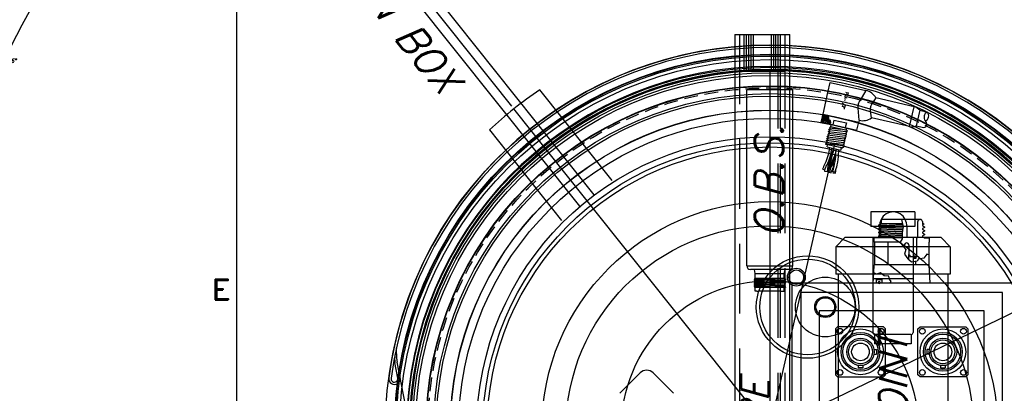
# Model space of a CAD drawing. Extents: x -181 to 162, y 84 to 272.
# Tile 7 of 85: x -140 to -113, y 149 to 159. Entities that reach past the tile are written whole.
import ezdxf
from ezdxf.enums import TextEntityAlignment as Align

# ---------------------------------------------------------------- set-up
doc = ezdxf.new("R2010")
doc.units = 0
doc.header["$LTSCALE"] = 1.5
doc.header["$MEASUREMENT"] = 0
doc.linetypes.add('HIDDEN', pattern=[0.375, 0.25, -0.125])
doc.linetypes.add('SLDHIDDEN0', pattern=[1.905, 1.27, -0.635])
doc.layers.get('0').update_dxf_attribs({"linetype": 'CONTINUOUS'})
doc.layers.get('DEFPOINTS').update_dxf_attribs({"linetype": 'CONTINUOUS'})
for name, color, linetype in [('ANTENNA', 2, 'CONTINUOUS'), ('DEVICE_TRACKPOINT', 212, 'CONTINUOUS'), ('HULL', 7, 'CONTINUOUS'), ('J_BOX_AFT', 171, 'CONTINUOUS'), ('PNA_1_2', 6, 'CONTINUOUS'), ('SENSOR_DEPTH', 140, 'CONTINUOUS'), ('SENSOR_FLUORO', 122, 'CONTINUOUS'), ('SENSOR_OBS', 11, 'CONTINUOUS'), ('SPHERE_AFT', 7, 'CONTINUOUS'), ('STATION1', 134, 'CONTINUOUS'), ('STATION10', 60, 'CONTINUOUS'), ('STATION11', 70, 'CONTINUOUS'), ('STATION12', 50, 'CONTINUOUS'), ('STATION13', 90, 'CONTINUOUS'), ('STATION14', 100, 'CONTINUOUS'), ('STATION15', 110, 'CONTINUOUS'), ('STATION2', 136, 'CONTINUOUS'), ('STATION3', 138, 'CONTINUOUS'), ('STATION4', 140, 'CONTINUOUS'), ('STATION5', 142, 'CONTINUOUS'), ('STATION6', 144, 'CONTINUOUS'), ('STATION7', 146, 'CONTINUOUS'), ('STATION8', 150, 'CONTINUOUS'), ('STATION9', 201, 'CONTINUOUS'), ('TTLBOX', 111, 'CONTINUOUS'), ('V_BAND_COMPRESSION', 6, 'CONTINUOUS'), ('V_BAND_TENSION', 5, 'CONTINUOUS')]:
    doc.layers.add(name, color=color, linetype=linetype)
doc.styles.add('ENGR', font='Romans', dxfattribs={"oblique": 15})
doc.styles.add('RDIM', font='romand', dxfattribs={"width": 0.75, "height": 0.1})
doc.styles.add('ROMAND', font='Romand', dxfattribs={"height": 0.1})
doc.dimstyles.get("Standard").update_dxf_attribs({"dimtxt": 0.18, "dimasz": 0.18, "dimexe": 0.18, "dimexo": 0.0625, "dimgap": 0.09, "dimtad": 0, "dimtih": 1, "dimtoh": 1, "dimdec": 4, "dimzin": 0, "dimtxsty": 'STANDARD', "dimcen": 0.09, "dimazin": 3, "dimtfac": 1, "dimtdec": 4, "dimtofl": 0, "dimtmove": 0, "dimatfit": 3, "dimtolj": 1, "dimtzin": 0})

# ---------------------------------------------------------------- blocks, each defined once
blk = doc.blocks.new('BORDER')
at = {"layer": 'TTLBOX'}
blk.add_line((-20.75, 15.75), (-20.75, 0), dxfattribs=at)
at = {"layer": 'TTLBOX', "style": 'ROMAND'}
blk.add_text('E', height=0.1, dxfattribs=at).set_placement((-20.8102, 11.6947), align=Align.CENTER)
blk = doc.blocks.new('BBORDER')
at = {"layer": 'TTLBOX', "xscale": 0.7619047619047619, "yscale": 0.625, "zscale": 0.7619047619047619}
blk.add_blockref('BORDER', (0, 0), dxfattribs=at)
blk = doc.blocks.new('*D14')
at = {"color": 0, "linetype": 'BYBLOCK'}
for p, q in [((-46.001, 114.101), (-53.514, 123.522)), ((-47.049, 105.266), (-62.306, 105.266))]:
    blk.add_line(p, q, dxfattribs=at)
for centre, radius, start, end in [((-38.956, 105.266), 23.215, 128.9046, 153.9462), ((-38.956, 105.266), 23.215, 154.6242, 179.6668), ((-66.612, 105.266), 11.169, 335.7097, 354.4574), ((-66.612, 105.266), 11.169, 305.5426, 323.9394)]:
    blk.add_arc(centre, radius, start, end, dxfattribs=at)
for points in [[(-53.549, 123.35), (-53.521, 123.314), (-53.43, 123.417)], [(-62.148, 105.401), (-62.193, 105.401), (-62.171, 105.266)], [(-55.675, 104.196), (-55.315, 104.179), (-55.443, 105.266)], [(-60.022, 96.027), (-60.217, 96.33), (-61.027, 95.594)]]:
    blk.add_solid(points, dxfattribs=at)
at = {"layer": 'DEFPOINTS', "color": 0, "linetype": 'BYBLOCK'}
for p in [(-58.137, 118.344), (-45.943, 114.027), (-100.578, 105.266), (-66.612, 105.266), (-46.956, 105.266), (-38.956, 105.266), (-38.956, 105.266), (0.489, 105.266), (-58.056, 98.087), (-60.173, 94.114)]:
    blk.add_point(p, dxfattribs=at)
at = {"color": 0, "linetype": 'BYBLOCK', "attachment_point": 5, "style": 'ENGR'}
for s, insert, char_height in [('\\A1;51.4286°', (-59.872, 115.339), 0.1125), ('\\A1;60°', (-56.939, 99.682), 0.9)]:
    blk.add_mtext(s, dxfattribs=dict(at, insert=insert, char_height=char_height))
blk = doc.blocks.new('*X11')
at = {"color": 0}
for p, q in [((3.456, 8.45), (3.656, 8.65)), ((3.457, 8.628), (3.5, 8.671)), ((3.48, 8.606), (3.545, 8.671)), ((3.481, 8.431), (3.656, 8.605)), ((3.505, 8.543), (3.633, 8.671)), ((3.505, 8.587), (3.589, 8.671)), ((3.453, 8.491), (3.473, 8.511)), ((3.517, 8.422), (3.563, 8.468)), ((3.576, 8.482), (3.664, 8.57))]:
    blk.add_line(p, q, dxfattribs=at)

msp = doc.modelspace()

# ---------------------------------------------------------------- linework, layer by layer
at = {"color": 4}
for p, q in [((-123.81595, 153.95827), (-129.88233, 161.56527)), ((-124.20687, 153.64653), (-130.27325, 161.25353)), ((-123.32974, 154.35101), (-125.30357, 156.8261)), ((-124.69795, 153.2599), (-126.67177, 155.735))]:
    msp.add_line(p, q, dxfattribs=at)
for p, q in [((-119.02345, 157.36721), (-119.02345, 137.72861)), ((-119.02345, 147.54791), (-126.01043, 156.30931)), ((-119.02345, 147.54791), (-117.24328, 155.34733)), ((-119.02345, 147.54791), (-111.36521, 151.23592))]:
    msp.add_line(p, q)
msp.add_circle((-119.02345, 147.54791), 9.8193)
at = {"layer": 'ANTENNA', "linetype": 'CONTINUOUS'}
for p, q in [((-119.97932, 158.33927), (-119.97932, 144.33927)), ((-119.97932, 158.33927), (-118.56757, 158.33927)), ((-118.56757, 158.33927), (-118.47932, 158.33927)), ((-118.47932, 144.33927), (-118.47932, 158.33927))]:
    msp.add_line(p, q, dxfattribs=at)
at = {"layer": 'ANTENNA', "linetype": 'SLDHIDDEN0'}
for p, q in [((-119.85432, 158.33927), (-119.85432, 157.33927)), ((-119.85432, 158.33927), (-119.85432, 144.33927)), ((-119.72932, 158.33927), (-119.72932, 157.33927)), ((-119.66682, 158.33927), (-119.66682, 157.33927)), ((-119.60432, 158.33927), (-119.60432, 157.33927)), ((-119.54182, 158.33927), (-119.54182, 157.33927)), ((-119.47932, 158.33927), (-119.47932, 157.33927)), ((-118.97932, 157.33927), (-118.97932, 158.33927)), ((-118.91682, 157.33927), (-118.91682, 158.33927)), ((-118.85432, 157.33927), (-118.85432, 158.33927)), ((-118.79182, 157.33927), (-118.79182, 158.33927)), ((-118.79182, 144.33927), (-118.79182, 158.33927)), ((-118.72932, 157.33927), (-118.72932, 158.33927)), ((-118.72932, 144.33927), (-118.72932, 158.33927)), ((-118.60432, 157.33927), (-118.60432, 158.33927)), ((-118.60432, 144.33927), (-118.60432, 158.33927)), ((-119.85432, 157.33927), (-118.67786, 157.33927)), ((-118.67786, 157.33927), (-118.60432, 157.33927))]:
    msp.add_line(p, q, dxfattribs=at)
at = {"layer": 'DEVICE_TRACKPOINT'}
for p, q in [((-116.26054, 153.49376), (-116.26054, 153.09376)), ((-115.06054, 153.49376), (-116.26054, 153.49376)), ((-115.06054, 153.49376), (-115.06054, 153.09376)), ((-115.06054, 153.09376), (-116.26054, 153.09376)), ((-116.03554, 153.09376), (-116.03554, 152.79376)), ((-115.28554, 153.09376), (-115.28554, 152.79376)), ((-117.22304, 152.54376), (-116.97304, 152.79376)), ((-114.34804, 152.79376), (-116.97304, 152.79376)), ((-116.21054, 152.79376), (-116.21054, 150.20626)), ((-115.11054, 152.79376), (-116.21054, 152.79376)), ((-115.11054, 152.79376), (-115.11054, 150.20626)), ((-114.09804, 152.54376), (-114.34804, 152.79376)), ((-114.09804, 152.54376), (-117.22304, 152.54376)), ((-117.22304, 152.54376), (-117.22304, 151.79376)), ((-114.09804, 152.54376), (-114.09804, 151.79376)), ((-114.09804, 151.79376), (-117.22304, 151.79376)), ((-117.16054, 151.79376), (-117.16054, 143.29376)), ((-115.11054, 151.66876), (-116.21054, 151.66876)), ((-114.16054, 151.79376), (-114.16054, 143.29376)), ((-116.16054, 150.14376), (-116.16054, 149.89376)), ((-115.17304, 150.14376), (-116.14804, 150.14376)), ((-115.16054, 150.14376), (-115.16054, 149.89376)), ((-115.16054, 149.89376), (-116.16054, 149.89376))]:
    msp.add_line(p, q, dxfattribs=at)
for centre, radius, start, end in [((-115.65442, 153.12372), 0.37009, 355.356708, 184.643292), ((-116.14804, 150.20626), 0.0625, 180, 270), ((-115.17304, 150.20626), 0.0625, 270, 0)]:
    msp.add_arc(centre, radius, start, end, dxfattribs=at)
at = {"layer": 'HULL'}
for radius in [10.5, 10.25]:
    msp.add_circle((-119.02345, 147.54791), radius, dxfattribs=at)
at = {"layer": 'J_BOX_AFT'}
for p, q in [((-115.92031, 153.28791), (-115.92631, 153.28791)), ((-114.92331, 153.28791), (-115.92031, 153.28791)), ((-114.92331, 153.28791), (-114.91731, 153.28791)), ((-116.04181, 153.13791), (-115.98985, 153.16791)), ((-116.04181, 153.11967), (-116.04181, 153.13791)), ((-115.98681, 153.08791), (-116.04181, 153.11967)), ((-116.04181, 153.03791), (-115.98681, 153.06967)), ((-116.04181, 153.01967), (-116.04181, 153.03791)), ((-115.98681, 152.98791), (-116.04181, 153.01967)), ((-115.40169, 153.16791), (-115.98985, 153.16791)), ((-115.98681, 153.06967), (-115.98681, 153.08791)), ((-115.98681, 152.96967), (-115.98681, 152.98791)), ((-115.98631, 153.22791), (-115.98631, 153.16791)), ((-114.98331, 152.80591), (-114.98331, 153.22791)), ((-114.85731, 153.22791), (-114.85731, 153.16791)), ((-114.85731, 153.16791), (-114.80485, 153.16791)), ((-114.80485, 153.16791), (-114.85681, 153.13791)), ((-114.85681, 153.13791), (-114.85681, 153.11967)), ((-114.85681, 153.11967), (-114.80181, 153.08791)), ((-114.80181, 153.06967), (-114.85681, 153.03791)), ((-114.85681, 153.03791), (-114.85681, 153.01967)), ((-114.85681, 153.01967), (-114.80181, 152.98791)), ((-114.80181, 153.08791), (-114.80181, 153.06967)), ((-114.80181, 152.98791), (-114.80181, 152.96967)), ((-115.4075, 152.78791), (-116.17181, 152.78791)), ((-116.17181, 152.66791), (-116.17181, 152.78791)), ((-116.04181, 152.93791), (-115.98681, 152.96967)), ((-116.04181, 152.91967), (-116.04181, 152.93791)), ((-115.98681, 152.88791), (-116.04181, 152.91967)), ((-116.04181, 152.83791), (-115.98681, 152.86967)), ((-116.04181, 152.81967), (-116.04181, 152.83791)), ((-115.98681, 152.78791), (-116.04181, 152.81967)), ((-115.98681, 152.86967), (-115.98681, 152.88791)), ((-115.01181, 152.77741), (-114.98331, 152.80591)), ((-115.01181, 152.28091), (-115.01181, 152.77741)), ((-114.80181, 152.96967), (-114.85681, 152.93791)), ((-114.85681, 152.93791), (-114.85681, 152.91967)), ((-114.85681, 152.91967), (-114.80181, 152.88791)), ((-114.80181, 152.86967), (-114.85681, 152.83791)), ((-114.85681, 152.83791), (-114.85681, 152.81967)), ((-114.85681, 152.81967), (-114.80181, 152.78791)), ((-114.80181, 152.88791), (-114.80181, 152.86967)), ((-114.80181, 152.78791), (-114.67181, 152.78791)), ((-114.67181, 152.78791), (-114.67181, 152.66791)), ((-115.45961, 152.66791), (-116.17181, 152.66791)), ((-116.16324, 152.66791), (-116.16324, 152.04791)), ((-115.79998, 152.66791), (-115.79998, 152.04791)), ((-115.34774, 152.58316), (-115.34774, 152.51039)), ((-115.22274, 152.58316), (-115.22274, 152.33091)), ((-114.68038, 152.66791), (-114.68038, 152.32568)), ((-114.67181, 152.66791), (-114.68038, 152.66791)), ((-115.22274, 152.18361), (-115.22274, 152.33091)), ((-115.22274, 152.33091), (-115.20274, 152.31091)), ((-115.20274, 152.31091), (-115.20274, 152.28091)), ((-115.20274, 152.28091), (-115.10931, 152.28091)), ((-115.02431, 152.28091), (-115.01181, 152.28091)), ((-114.68038, 152.32568), (-114.68038, 152.04791)), ((-116.1827, 151.83016), (-116.17181, 152.04791)), ((-114.67181, 152.04791), (-116.17181, 152.04791)), ((-115.04365, 152.13994), (-115.04365, 152.04791)), ((-114.64681, 151.54791), (-114.67181, 152.04791)), ((-116.19681, 151.54791), (-116.1827, 151.83016)), ((-116.1201, 151.65191), (-116.1201, 151.54791)), ((-116.1201, 151.65191), (-115.96025, 151.65191)), ((-115.96025, 151.65191), (-115.96025, 151.54791)), ((-112.42181, 151.54791), (-118.42181, 151.54791)), ((-118.42181, 151.54791), (-118.42181, 143.54791)), ((-116.1201, 151.54791), (-116.19681, 151.54791)), ((-115.73836, 151.54791), (-115.96025, 151.54791)), ((-114.64681, 151.54791), (-115.73836, 151.54791)), ((-112.67181, 151.29791), (-118.17181, 151.29791)), ((-118.17181, 151.29791), (-118.17181, 143.79791)), ((-112.67181, 143.79791), (-112.67181, 151.29791)), ((-113.17181, 150.79791), (-117.67181, 150.79791)), ((-117.67181, 150.79791), (-117.67181, 144.29791)), ((-113.17181, 144.29791), (-113.17181, 150.79791)), ((-117.17175, 150.35791), (-117.23174, 150.29792)), ((-117.23174, 150.29792), (-117.23174, 149.04804)), ((-115.92187, 150.35791), (-117.17175, 150.35791)), ((-115.86188, 150.29792), (-115.92187, 150.35791)), ((-115.86188, 149.04804), (-115.86188, 150.29792)), ((-114.98174, 150.29792), (-114.92175, 150.35791)), ((-114.98174, 149.04804), (-114.98174, 150.29792)), ((-114.92175, 150.35791), (-113.67187, 150.35791)), ((-113.67187, 150.35791), (-113.61188, 150.29792)), ((-113.61188, 150.29792), (-113.61188, 149.04804)), ((-117.23174, 149.04804), (-117.17175, 148.98805)), ((-117.17175, 148.98805), (-115.92187, 148.98805)), ((-115.92187, 148.98805), (-115.86188, 149.04804)), ((-114.92175, 148.98805), (-114.98174, 149.04804)), ((-113.67187, 148.98805), (-114.92175, 148.98805)), ((-113.61188, 149.04804), (-113.67187, 148.98805))]:
    msp.add_line(p, q, dxfattribs=at)
at = {"layer": 'J_BOX_AFT', "color": 5}
for p, q in [((-115.42546, 153.28791), (-115.38489, 153.08312)), ((-116.04181, 153.13791), (-115.39024, 153.11015)), ((-115.3866, 153.09177), (-116.04181, 153.11967)), ((-116.04181, 153.03791), (-115.3994, 153.01053)), ((-115.40259, 152.99242), (-116.04181, 153.01967)), ((-115.98681, 153.08791), (-115.38954, 153.05987)), ((-115.39315, 153.04178), (-115.98681, 153.06967)), ((-115.98681, 152.98791), (-115.4047, 152.95613)), ((-115.39653, 153.1419), (-115.94717, 153.16791)), ((-115.53481, 153.16791), (-115.40015, 153.16015)), ((-115.40242, 152.99545), (-115.40791, 152.90077)), ((-115.38489, 153.08312), (-115.40242, 152.99545)), ((-116.04181, 152.93791), (-115.40743, 152.90892)), ((-115.40787, 152.8907), (-116.04181, 152.91967)), ((-116.04181, 152.83791), (-115.40758, 152.81013)), ((-115.40751, 152.79187), (-116.04181, 152.81967)), ((-115.40563, 152.94009), (-115.98681, 152.96967)), ((-115.98681, 152.88791), (-115.40775, 152.85851)), ((-115.40767, 152.83704), (-115.98681, 152.86967)), ((-115.4074, 152.7605), (-115.45998, 152.66933)), ((-115.40791, 152.90077), (-115.4074, 152.7605)), ((-115.45998, 152.66933), (-115.36936, 152.53608)), ((-115.36936, 152.53608), (-115.31327, 152.46945)), ((-115.31327, 152.46945), (-115.34132, 152.3362)), ((-115.34132, 152.3362), (-115.30342, 152.28091)), ((-115.30342, 152.28091), (-115.25817, 152.21491)), ((-115.25817, 152.21491), (-115.25718, 152.21347)), ((-115.25718, 152.21347), (-115.22274, 152.18361)), ((-115.15201, 152.12229), (-115.22274, 152.18361)), ((-115.10931, 152.28091), (-115.02431, 152.28091)), ((-115.10931, 152.28091), (-115.10931, 152.22891)), ((-115.10931, 152.22891), (-115.02431, 152.22891)), ((-115.02431, 152.22891), (-115.02431, 152.28091)), ((-114.95919, 152.20996), (-115.00126, 152.14684)), ((-114.91362, 152.21347), (-114.95919, 152.20996)), ((-114.81546, 152.231), (-114.91362, 152.21347)), ((-114.73132, 152.3362), (-114.81546, 152.231)), ((-114.68038, 152.32568), (-114.73132, 152.3362)), ((-115.00126, 152.14684), (-115.15201, 152.12229)), ((-116.11251, 151.7926), (-116.1827, 151.83016)), ((-115.99762, 151.828), (-116.11251, 151.7926)), ((-115.90334, 151.75129), (-115.99762, 151.828)), ((-115.77666, 151.73949), (-115.90334, 151.75129)), ((-115.75604, 151.65394), (-115.77666, 151.73949)), ((-115.71184, 151.59198), (-115.75604, 151.65394)), ((-116.1201, 151.55591), (-115.96025, 151.55591)), ((-115.73836, 151.54791), (-115.71184, 151.59198))]:
    msp.add_line(p, q, dxfattribs=at)
at = {"layer": 'J_BOX_AFT', "color": 7}
for p, q in [((-116.17651, 149.73797), (-116.10936, 149.73797)), ((-116.17651, 149.60799), (-116.10936, 149.60799)), ((-116.10936, 149.73797), (-116.10936, 149.60799)), ((-114.73427, 149.73797), (-114.73427, 149.60799)), ((-114.66711, 149.73797), (-114.73427, 149.73797)), ((-114.66711, 149.60799), (-114.73427, 149.60799)), ((-116.61181, 149.30268), (-116.61181, 149.23552)), ((-116.48182, 149.23552), (-116.61181, 149.23552)), ((-116.48182, 149.30268), (-116.48182, 149.23552)), ((-114.36181, 149.30268), (-114.36181, 149.23552)), ((-114.36181, 149.23552), (-114.23182, 149.23552)), ((-114.23182, 149.30268), (-114.23182, 149.23552))]:
    msp.add_line(p, q, dxfattribs=at)
at = {"layer": 'J_BOX_AFT'}
for centre, radius in [((-117.10876, 150.23492), 0.07799), ((-116.54681, 149.67298), 0.62494), ((-115.98487, 150.23492), 0.07799), ((-114.85876, 150.23492), 0.07799), ((-114.29681, 149.67298), 0.62494), ((-113.73487, 150.23492), 0.07799), ((-116.54681, 149.67298), 0.2411), ((-114.29681, 149.67298), 0.2411), ((-117.10876, 149.11104), 0.07799), ((-115.98487, 149.11104), 0.07799), ((-114.85876, 149.11104), 0.07799), ((-113.73487, 149.11104), 0.07799)]:
    msp.add_circle(centre, radius, dxfattribs=at)
at = {"layer": 'J_BOX_AFT', "color": 7}
for centre, radius in [((-116.54681, 149.67298), 0.5305), ((-116.54681, 149.67298), 0.48445), ((-116.54681, 149.67298), 0.37596), ((-114.29681, 149.67298), 0.5305), ((-114.29681, 149.67298), 0.48445), ((-114.29681, 149.67298), 0.37596), ((-116.54681, 149.67298), 0.32782), ((-114.29681, 149.67298), 0.32782)]:
    msp.add_circle(centre, radius, dxfattribs=at)
at = {"layer": 'J_BOX_AFT'}
for centre, radius, start, end in [((-115.92631, 153.22791), 0.06, 90, 180), ((-114.92331, 153.22791), 0.06, 90, 180), ((-114.91731, 153.22791), 0.06, 0, 90), ((-115.28524, 152.58316), 0.0625, 0, 180)]:
    msp.add_arc(centre, radius, start, end, dxfattribs=at)
at = {"layer": 'J_BOX_AFT', "color": 7}
for centre, radius, start, end in [((-115.06681, 152.27205), 0.01444, 0, 180), ((-115.06681, 152.27205), 0.01444, 180, 0), ((-116.04017, 151.56821), 0.02755, 0, 180), ((-116.04017, 151.56821), 0.02755, 180, 0)]:
    msp.add_arc(centre, radius, start, end, dxfattribs=at)
at = {"layer": 'PNA_1_2'}
for p, q in [((-117.43434, 156.7572), (-117.37182, 157.03115)), ((-117.37182, 157.03115), (-116.39689, 156.80863)), ((-117.56986, 156.16347), (-117.43434, 156.7572)), ((-116.39689, 156.80863), (-116.56555, 156.52316)), ((-116.12458, 156.60391), (-116.23337, 156.44155)), ((-115.08242, 156.36604), (-116.12458, 156.60391)), ((-116.58269, 155.99457), (-116.61079, 156.32495)), ((-116.24852, 156.06087), (-116.2761, 156.25435)), ((-115.20636, 155.823), (-115.08242, 156.36604)), ((-114.92649, 156.26796), (-115.02332, 155.84371)), ((-114.92649, 156.26796), (-114.72037, 156.22091)), ((-117.61948, 155.94606), (-117.57865, 156.12496)), ((-117.55611, 155.93159), (-117.61948, 155.94606)), ((-117.57865, 156.12496), (-117.56986, 156.16347)), ((-117.56986, 156.16347), (-116.59493, 155.94095)), ((-117.54543, 155.97839), (-117.55611, 155.93159)), ((-117.45281, 155.95725), (-117.54543, 155.97839)), ((-117.46438, 155.90656), (-117.45281, 155.95725)), ((-117.27337, 156.00041), (-117.3023, 155.87366)), ((-117.27337, 156.00041), (-116.9328, 155.92267)), ((-117.25504, 156.09161), (-116.59493, 155.94095)), ((-116.64455, 155.72354), (-116.59493, 155.94095)), ((-116.58269, 155.99457), (-116.59493, 155.94095)), ((-115.20636, 155.823), (-116.24852, 156.06087)), ((-117.55611, 155.93159), (-117.46349, 155.91046)), ((-117.40625, 155.89329), (-117.46438, 155.90656)), ((-117.34495, 155.8793), (-117.40625, 155.89329)), ((-117.40256, 155.89655), (-116.64455, 155.72354)), ((-116.91294, 155.71299), (-117.36925, 155.81715)), ((-117.35964, 155.81495), (-117.34495, 155.8793)), ((-117.34495, 155.8793), (-116.80143, 155.75524)), ((-116.9328, 155.92267), (-116.96173, 155.79593)), ((-116.93555, 155.71815), (-116.92086, 155.7825)), ((-116.80054, 155.75914), (-116.80143, 155.75524)), ((-115.02332, 155.84371), (-114.8172, 155.79667)), ((-117.03153, 155.23233), (-117.48784, 155.33648)), ((-117.4612, 155.26886), (-117.44785, 155.32736)), ((-117.4612, 155.26886), (-117.08098, 155.18208)), ((-117.08098, 155.18208), (-117.06763, 155.24057))]:
    msp.add_line(p, q, dxfattribs=at)
at = {"layer": 'PNA_1_2', "color": 5}
for p, q in [((-117.42043, 155.69174), (-116.95299, 155.63633)), ((-117.40931, 155.74048), (-116.94187, 155.68508)), ((-117.39818, 155.78923), (-117.08357, 155.75194)), ((-117.48719, 155.39926), (-117.01975, 155.34385)), ((-117.47606, 155.44801), (-117.00862, 155.3926)), ((-117.46494, 155.49675), (-116.9975, 155.44135)), ((-117.45381, 155.5455), (-116.98637, 155.49009)), ((-117.44268, 155.59424), (-116.97524, 155.53884)), ((-117.43156, 155.64299), (-116.96412, 155.58759)), ((-117.03087, 155.29511), (-117.49831, 155.35051)), ((-117.042, 155.24636), (-117.14809, 155.25894))]:
    msp.add_line(p, q, dxfattribs=at)
at = {"layer": 'PNA_1_2', "color": 2}
msp.add_line((-117.43815, 154.61328), (-117.37237, 154.61006), dxfattribs=at)
at = {"layer": 'PNA_1_2'}
for points in [[(-116.61079, 156.32495, -0.01843655), (-116.61164, 156.34265, -0.0589442), (-116.60257, 156.42734, -0.0589442), (-116.574, 156.50758, -0.01843655), (-116.56555, 156.52316, -0.10665129)], [(-116.2761, 156.25435, -0.02168959), (-116.27699, 156.26338, -0.04027579), (-116.27603, 156.30073, -0.02956032), (-116.26766, 156.3509, -0.02956032), (-116.25343, 156.39974, -0.04027579), (-116.23809, 156.43381, -0.02168959), (-116.23337, 156.44155, -0.24613031)]]:
    msp.add_lwpolyline(points, format="xyb", dxfattribs=at)
at = {"layer": 'PNA_1_2', "color": 5}
msp.add_lwpolyline([(-117.40625, 155.89329), (-117.36112, 155.93317), (-117.36984, 155.98633), (-117.408, 156.0102), (-117.4105, 156.06573), (-117.45764, 156.13335), (-117.49583, 156.11553), (-117.53899, 156.14244), (-117.57865, 156.12496)], dxfattribs=at)
at = {"layer": 'PNA_1_2', "color": 7, "const_width": 0.02324}
msp.add_lwpolyline([(-117.51062, 155.91745, 1), (-117.50527, 155.94088, 1)], format="xyb", close=True, dxfattribs=at)
at = {"layer": 'PNA_1_2'}
for points in [[(-117.48784, 155.33648), (-117.49913, 155.34695), (-117.4975, 155.35407), (-117.46368, 155.36451), (-117.46206, 155.37163), (-117.488, 155.3957), (-117.48638, 155.40282), (-117.45256, 155.41325), (-117.45093, 155.42037), (-117.47688, 155.44445), (-117.47525, 155.45157), (-117.44143, 155.462), (-117.43981, 155.46912), (-117.46575, 155.49319), (-117.46412, 155.50031), (-117.4303, 155.51074), (-117.42868, 155.51787), (-117.45462, 155.54194), (-117.453, 155.54906), (-117.41918, 155.55949), (-117.41755, 155.56661), (-117.4435, 155.59068), (-117.44187, 155.59781), (-117.40805, 155.60824), (-117.40643, 155.61536), (-117.43237, 155.63943), (-117.43075, 155.64655), (-117.39693, 155.65698), (-117.3953, 155.6641), (-117.42124, 155.68818), (-117.41962, 155.6953), (-117.3858, 155.70573), (-117.38418, 155.71285), (-117.41012, 155.73692), (-117.40849, 155.74404), (-117.37467, 155.75448), (-117.37305, 155.7616), (-117.39899, 155.78567), (-117.39737, 155.79279), (-117.36355, 155.80322), (-117.36192, 155.81034), (-117.36925, 155.81715)], [(-117.03153, 155.23233), (-117.04281, 155.2428), (-117.04119, 155.24992), (-117.00737, 155.26035), (-117.00574, 155.26748), (-117.03169, 155.29155), (-117.03006, 155.29867), (-116.99624, 155.3091), (-116.99462, 155.31622), (-117.02056, 155.34029), (-117.01893, 155.34742), (-116.98512, 155.35785), (-116.98349, 155.36497), (-117.00943, 155.38904), (-117.00781, 155.39616), (-116.97399, 155.40659), (-116.97236, 155.41371), (-116.99831, 155.43779), (-116.99668, 155.44491), (-116.96286, 155.45534), (-116.96124, 155.46246), (-116.98718, 155.48653), (-116.98556, 155.49365), (-116.95174, 155.50409), (-116.95011, 155.51121), (-116.97606, 155.53528), (-116.97443, 155.5424), (-116.94061, 155.55283), (-116.93899, 155.55995), (-116.96493, 155.58403), (-116.9633, 155.59115), (-116.92949, 155.60158), (-116.92786, 155.6087), (-116.9538, 155.63277), (-116.95218, 155.63989), (-116.91836, 155.65033), (-116.91673, 155.65745), (-116.94268, 155.68152), (-116.94105, 155.68864), (-116.90723, 155.69907), (-116.90561, 155.70619), (-116.91294, 155.71299)]]:
    msp.add_lwpolyline(points, dxfattribs=at)
at = {"layer": 'PNA_1_2', "color": 2}
for points in [[(-117.39764, 155.25435, -0.10649714), (-117.52194, 154.80447, 0.03708583), (-117.58391, 154.66097), (-117.5215, 154.64253, -0.03632771), (-117.46434, 154.77435, 0.10413781), (-117.33342, 155.23969, 0.10862013)], [(-117.27909, 155.22729, -0.02646956), (-117.29962, 155.16174, 0.09378049), (-117.45662, 154.59146), (-117.52118, 154.59947, -0.00931108), (-117.51491, 154.66081)], [(-117.43815, 154.61328, -0.10406053), (-117.33001, 155.00515, 0.11084865), (-117.27231, 155.22575, -21.36361205)], [(-117.37323, 154.6101, -0.10382811), (-117.27226, 154.97533, 0.10547857), (-117.20792, 155.21105, 0.1190889)], [(-117.14323, 155.19628, 0.02440731), (-117.15155, 155.13989, -0.08693797), (-117.24744, 154.57654), (-117.30921, 154.59684, 0.08769899), (-117.21656, 155.14279)], [(-117.27353, 154.90307, -0.044372), (-117.34871, 154.72176, 0.00845697), (-117.36471, 154.68986)], [(-117.28278, 154.67761, 0.02109813), (-117.28237, 154.74484, -0.10802362), (-117.21671, 155.10755, -0.14540177)], [(-117.3986, 154.61134, 0.00834487), (-117.41068, 154.57826), (-117.34828, 154.55982, -0.03632771), (-117.29111, 154.69164, 0.00432142), (-117.28187, 154.70969, 0.10862013)], [(-117.2917, 154.59109, -0.01053659), (-117.29767, 154.55803), (-117.23312, 154.54932, 0.03430337), (-117.21827, 154.66653, -0.14540177)]]:
    msp.add_lwpolyline(points, format="xyb", dxfattribs=at)
at = {"layer": 'PNA_1_2'}
for centre, radius, start, end in [((-116.48979, 156.4016), 0.4175, 28.983866, 77.142857), ((-115.14439, 156.09452), 0.2785, 38.518024, 77.142857), ((-114.65447, 156.07728), 0.15803, 114.643368, 219.642347), ((-114.84206, 156.12009), 0.15803, 294.643368, 39.642347), ((-116.48979, 156.4016), 0.4175, 257.142857, 305.301848), ((-114.83571, 155.89547), 0.10052, 280.612713, 53.673001), ((-115.14439, 156.09452), 0.2785, 257.142857, 295.76769)]:
    msp.add_arc(centre, radius, start, end, dxfattribs=at)
at = {"layer": 'SENSOR_DEPTH'}
for p, q in [((-122.56312, 149.09699), (-123.11812, 148.54199)), ((-122.20957, 149.09699), (-121.65457, 148.54199))]:
    msp.add_line(p, q, dxfattribs=at)
msp.add_arc((-122.38635, 148.92021), 0.25, 45, 135, dxfattribs=at)
at = {"layer": 'SENSOR_FLUORO'}
for centre, radius in [((-117.99105, 150.89748), 1.4), ((-117.99105, 150.89748), 1.30625), ((-118.29913, 151.71148), 0.24408), ((-118.29913, 151.71148), 0.2), ((-117.50895, 150.89748), 0.8154), ((-117.50895, 150.89748), 0.28639), ((-117.50895, 150.89748), 0.2535)]:
    msp.add_circle(centre, radius, dxfattribs=at)
at = {"layer": 'SENSOR_OBS'}
for p, q in [((-119.64845, 152.01957), (-119.64845, 156.82797)), ((-118.39845, 156.82797), (-119.64845, 156.82797)), ((-118.39845, 152.01957), (-118.39845, 156.82797)), ((-119.64845, 152.01957), (-118.39845, 152.01957)), ((-118.4922, 151.92582), (-119.5547, 151.92582)), ((-119.41941, 151.81304), (-119.43929, 151.92582)), ((-118.62748, 151.81304), (-118.6076, 151.92582)), ((-118.62329, 151.67313), (-119.44481, 151.67313)), ((-119.41941, 151.81304), (-118.62748, 151.81304)), ((-119.41941, 151.67313), (-119.41941, 151.81304)), ((-118.62748, 151.67313), (-118.62748, 151.81304)), ((-118.62648, 151.67439), (-118.62748, 151.675)), ((-118.62421, 151.67313), (-118.62648, 151.67439)), ((-118.59905, 151.42696), (-119.42057, 151.42696)), ((-119.41941, 151.32797), (-119.41941, 151.42696)), ((-118.62748, 151.32797), (-118.62748, 151.42696)), ((-119.37341, 151.32797), (-119.41941, 151.32797)), ((-119.37341, 151.32797), (-119.32342, 151.32797)), ((-118.72348, 151.32797), (-119.32342, 151.32797)), ((-119.02345, 151.32797), (-119.09944, 151.32797)), ((-118.72348, 151.32797), (-118.62748, 151.32797)), ((-118.62748, 151.32797), (-118.62748, 151.32797))]:
    msp.add_line(p, q, dxfattribs=at)
at = {"layer": 'SENSOR_OBS', "color": 5}
for p, q in [((-118.59905, 151.65414), (-119.44784, 151.63192)), ((-119.42057, 151.65414), (-118.74198, 151.67313)), ((-119.42057, 151.6097), (-118.62632, 151.63192)), ((-118.59905, 151.6097), (-119.44784, 151.58748)), ((-118.59905, 151.56526), (-119.44784, 151.54304)), ((-118.59905, 151.52082), (-119.44784, 151.4986)), ((-118.59905, 151.47638), (-119.44784, 151.45416)), ((-119.42057, 151.56526), (-118.62632, 151.58748)), ((-119.42057, 151.52082), (-118.62632, 151.54304)), ((-119.42057, 151.47638), (-118.62632, 151.4986)), ((-119.42057, 151.43194), (-118.62632, 151.45416)), ((-118.59905, 151.43194), (-118.78952, 151.42696))]:
    msp.add_line(p, q, dxfattribs=at)
at = {"layer": 'SENSOR_OBS'}
for points in [[(-119.44784, 151.67313), (-119.42057, 151.65738), (-119.42057, 151.65091), (-119.44784, 151.63516), (-119.44784, 151.62869), (-119.42057, 151.61294), (-119.42057, 151.60647), (-119.44784, 151.59072), (-119.44784, 151.58425), (-119.42057, 151.5685), (-119.42057, 151.56203), (-119.44784, 151.54628), (-119.44784, 151.53981), (-119.42057, 151.52406), (-119.42057, 151.51759), (-119.44784, 151.50184), (-119.44784, 151.49537), (-119.42057, 151.47962), (-119.42057, 151.47315), (-119.44784, 151.4574), (-119.44784, 151.45093), (-119.42057, 151.43518), (-119.42057, 151.42871), (-119.4236, 151.42696)], [(-118.62632, 151.67313), (-118.59905, 151.65738), (-118.59905, 151.65091), (-118.62632, 151.63516), (-118.62632, 151.62869), (-118.59905, 151.61294), (-118.59905, 151.60647), (-118.62632, 151.59072), (-118.62632, 151.58425), (-118.59905, 151.5685), (-118.59905, 151.56203), (-118.62632, 151.54628), (-118.62632, 151.53981), (-118.59905, 151.52406), (-118.59905, 151.51759), (-118.62632, 151.50184), (-118.62632, 151.49537), (-118.59905, 151.47962), (-118.59905, 151.47315), (-118.62632, 151.4574), (-118.62632, 151.45093), (-118.59905, 151.43518), (-118.59905, 151.42871), (-118.60208, 151.42696)]]:
    msp.add_lwpolyline(points, dxfattribs=at)
for centre, start, end in [((-119.5547, 152.01957), 180, 270), ((-118.4922, 152.01957), 270, 0)]:
    msp.add_arc(centre, 0.09375, start, end, dxfattribs=at)
at = {"layer": 'SPHERE_AFT'}
for radius in [8.5, 8]:
    msp.add_circle((-119.02345, 147.54791), radius, dxfattribs=at)
msp.add_arc((-119.02681, 147.55191), 11.2, 124.09063, 133.052227, dxfattribs=at)
at = {"layer": 'STATION1'}
msp.add_circle((-119.02345, 147.54791), 5.56586, dxfattribs=at)
at = {"layer": 'STATION10'}
msp.add_circle((-119.02345, 147.54791), 9.82978, dxfattribs=at)
at = {"layer": 'STATION11'}
msp.add_circle((-119.02345, 147.54791), 9.38759, dxfattribs=at)
at = {"layer": 'STATION12'}
msp.add_circle((-119.02345, 147.54791), 8.72457, dxfattribs=at)
at = {"layer": 'STATION13'}
msp.add_circle((-119.02345, 147.54791), 7.71891, dxfattribs=at)
at = {"layer": 'STATION14'}
msp.add_circle((-119.02345, 147.54791), 6.2258, dxfattribs=at)
at = {"layer": 'STATION15'}
msp.add_circle((-119.02345, 147.54791), 4.06312, dxfattribs=at)
at = {"layer": 'STATION2'}
msp.add_circle((-119.02345, 147.54791), 7.83586, dxfattribs=at)
at = {"layer": 'STATION3'}
msp.add_circle((-119.02345, 147.54791), 9.17502, dxfattribs=at)
at = {"layer": 'STATION4'}
msp.add_circle((-119.02345, 147.54791), 9.89585, dxfattribs=at)
at = {"layer": 'STATION5'}
msp.add_circle((-119.02345, 147.54791), 10.19757, dxfattribs=at)
at = {"layer": 'STATION6'}
msp.add_circle((-119.02345, 147.54791), 10.24617, dxfattribs=at)
at = {"layer": 'STATION7'}
msp.add_circle((-119.02345, 147.54791), 10.24617, dxfattribs=at)
at = {"layer": 'STATION8'}
msp.add_circle((-119.02345, 147.54791), 10.23439, dxfattribs=at)
msp.add_circle((-119.02345, 147.54791), 10.23439, dxfattribs=at)
at = {"layer": 'STATION9'}
msp.add_circle((-119.02345, 147.54791), 10.10479, dxfattribs=at)
at = {"layer": 'V_BAND_COMPRESSION'}
for radius in [9.80731, 9.74731, 9.6732, 9.37726, 9.10909, 8.71967]:
    msp.add_circle((-119.02345, 147.54791), radius, dxfattribs=at)
at = {"layer": 'V_BAND_COMPRESSION', "linetype": 'HIDDEN'}
msp.add_circle((-119.02345, 147.54791), 9.332, dxfattribs=at)
at = {"layer": 'V_BAND_TENSION'}
for p, q in [((-129.20627, 149.47495), (-129.21313, 149.78522)), ((-129.17833, 148.95937), (-129.25887, 149.3803)), ((-128.96423, 148.17291), (-129.19748, 149.39204))]:
    msp.add_line(p, q, dxfattribs=at)
for centre, radius, start, end in [((-119.02345, 147.54791), 10.5, 7.730439, 172.242596), ((-119.02345, 147.54791), 10.4375, 7.733419, 172.245576), ((-119.02345, 147.54791), 9.917, 3.613352, 176.386648), ((-119.02345, 147.54791), 9.837, 3.642777, 176.357223), ((-119.08483, 147.53617), 10.375, 167.480229, 168.681531), ((-128.76778, 149.47426), 0.5, 168.681531, 190.831432), ((-128.70639, 149.486), 0.5, 181.266349, 190.831432), ((-129.27164, 148.94152), 0.1575, 171.357199, 10.831432), ((-129.27164, 148.94152), 0.095, 171.10213, 10.831432)]:
    msp.add_arc(centre, radius, start, end, dxfattribs=at)

# ---------------------------------------------------------------- block references
at = {"layer": 'PNA_1_2', "rotation": 77.14285714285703}
msp.add_blockref('*X11', (-109.93506, 150.64624), dxfattribs=at)
at = {"layer": 'TTLBOX', "xscale": 9, "yscale": 9, "zscale": 9}
msp.add_blockref('BBORDER', (8.69708, 85.31534), dxfattribs=at)

# ---------------------------------------------------------------- texts
at = {"layer": 'DEVICE_TRACKPOINT', "style": 'ENGR', "oblique": 15}
msp.add_text('TRACKPOINT', height=0.7695, rotation=90, dxfattribs=at).set_placement((-115.27168, 143.99827))
at = {"layer": 'PNA_1_2', "style": 'RDIM', "width": 0.75}
msp.add_text('PNA-1/2"', height=0.077796, rotation=257.142857, dxfattribs=at).set_placement((-116.97293, 156.5318), align=Align.MIDDLE)
at = {"layer": 'SENSOR_OBS', "style": 'ENGR', "oblique": 15}
msp.add_text('O.B.S.', height=0.7695, rotation=90, dxfattribs=at).set_placement((-118.66098, 152.80841))
at = {"layer": 'SPHERE_AFT', "color": 3, "style": 'ENGR', "oblique": 15}
msp.add_text('TO JUNCTION BOX', height=0.7695, rotation=308.571429, dxfattribs=at).set_placement((-133.80943, 163.91744))
at = {"layer": 'SPHERE_AFT', "style": 'ENGR', "oblique": 15}
msp.add_text('SPHERE', height=0.7695, rotation=90, dxfattribs=at).set_placement((-119.04621, 144.91969))

# ---------------------------------------------------------------- dimensions: what is measured, and where the dimension line sits
dim = msp.add_angular_dim_2l(base=(-138.20493, 160.62562), line1=((-119.02345, 147.54791), (-127.02345, 147.54791)), line2=((-119.02345, 147.54791), (-126.01043, 156.30931)), dimstyle='STANDARD', override={"dimscale": 0.75, "dimtxt": 0.15, "dimexo": 0.125, "dimtxsty": 'ENGR'})
dim.commit()
dim.dimension.update_dxf_attribs({"geometry": '*D14', "text_midpoint": (-139.93982, 157.62071), "insert": (-80.06791, 42.28195)})

doc.saveas('drawing.dxf')
